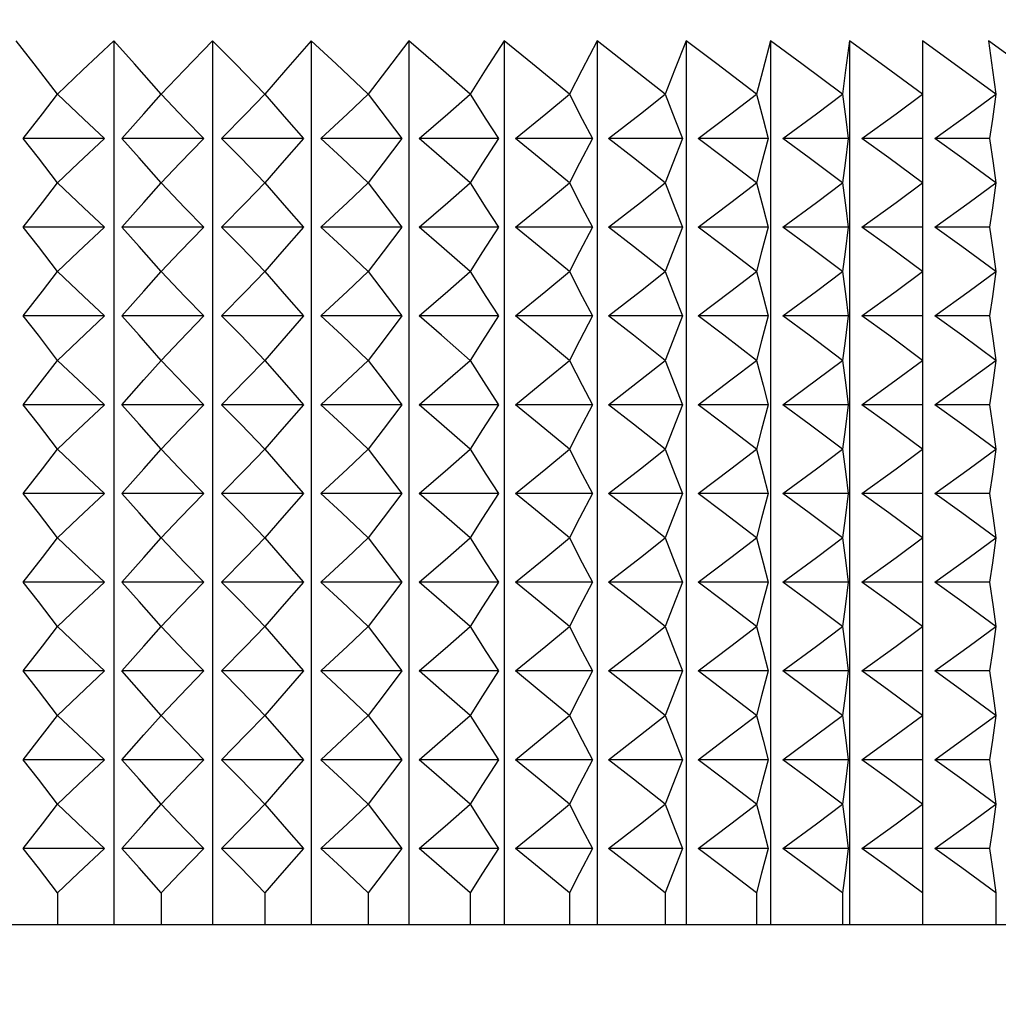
# Model space of a CAD drawing. Header units: millimetres. Extents: x 0 to 419, y 0 to 324.
# Tile 14 of 24: x 295 to 309, y 115 to 129. Entities that reach past the tile are written whole.
import ezdxf

# ---------------------------------------------------------------- set-up
doc = ezdxf.new("R2010")
doc.units = ezdxf.units.MM
doc.header["$LTSCALE"] = 1.5
doc.layers.add('DIMENSIONS', color=140, linetype='Continuous', lineweight=25)
doc.styles.add('SLDTEXTSTYLE2', font='TXT', dxfattribs={"width": 0.75})
doc.dimstyles.new('SLDDIMSTYLE0', dxfattribs={"dimtxt": 4.7625, "dimasz": 4.953, "dimexe": 0, "dimexo": 0.0625, "dimgap": 1.190625, "dimtad": 0, "dimtih": 1, "dimtoh": 1, "dimdec": 1, "dimrnd": 1e-09, "dimzin": 12, "dimdsep": 46, "dimtxsty": 'SLDTEXTSTYLE2', "dimsah": 1, "dimcen": 0.09, "dimadec": 0, "dimazin": 3, "dimtfac": 1, "dimtdec": 1, "dimtofl": 0, "dimtmove": 0, "dimatfit": 3, "dimfxl": 0, "dimfrac": 2, "dimtolj": 1, "dimtzin": 12, "dimarcsym": 0})

# ---------------------------------------------------------------- blocks, each defined once
blk = doc.blocks.new('_D_7')
at = {"layer": 'DIMENSIONS'}
for p, q in [((310.443, 140.058), (331.426, 140.058)), ((326.664, 140.058), (326.664, 118.332)), ((320.506, 109.732), (319.055, 109.732)), ((319.055, 109.732), (319.055, 102.171)), ((332.822, 109.732), (334.273, 109.732)), ((334.273, 109.732), (334.273, 102.171)), ((319.055, 102.171), (320.506, 102.171)), ((334.273, 102.171), (332.822, 102.171)), ((326.664, 79.479), (326.664, 101.204)), ((313.554, 79.479), (331.426, 79.479))]:
    blk.add_line(p, q, dxfattribs=at)
for points in [[(326.664, 140.058), (325.902, 135.105), (327.426, 135.105)], [(326.664, 79.479), (327.426, 84.432), (325.902, 84.432)]]:
    blk.add_solid(points, dxfattribs=at)
at = {"layer": 'DIMENSIONS', "char_height": 4.7625, "attachment_point": 1, "style": 'SLDTEXTSTYLE2'}
for s, insert in [('60.6', (320.506, 116.838)), ('2.39', (320.506, 108.31))]:
    blk.add_mtext(s, dxfattribs=dict(at, insert=insert))

msp = doc.modelspace()

# ---------------------------------------------------------------- linework, layer by layer
for p, q in [((296.07, 128.404), (296.07, 115.76)), ((297.482, 128.404), (297.482, 115.76)), ((298.893, 128.404), (298.893, 115.76)), ((300.29, 128.404), (300.29, 115.76)), ((301.658, 128.404), (301.658, 115.76)), ((302.986, 128.404), (302.986, 115.76)), ((304.26, 128.404), (304.26, 115.76)), ((305.468, 128.404), (305.468, 115.76)), ((306.599, 128.404), (306.599, 115.76)), ((295.933, 127.007), (294.771, 127.007)), ((297.357, 127.007), (296.185, 127.007)), ((298.781, 127.007), (297.61, 127.007)), ((300.191, 127.007), (299.032, 127.007)), ((301.575, 127.007), (300.439, 127.007)), ((302.918, 127.007), (301.816, 127.007)), ((304.209, 127.007), (303.151, 127.007)), ((305.434, 127.007), (304.431, 127.007)), ((306.582, 127.007), (305.643, 127.007)), ((307.642, 127.007), (306.777, 127.007)), ((308.605, 127.007), (307.821, 127.007)), ((295.933, 125.737), (294.771, 125.737)), ((297.357, 125.737), (296.185, 125.737)), ((298.781, 125.737), (297.61, 125.737)), ((300.191, 125.737), (299.032, 125.737)), ((301.575, 125.737), (300.439, 125.737)), ((302.918, 125.737), (301.816, 125.737)), ((304.209, 125.737), (303.151, 125.737)), ((305.434, 125.737), (304.431, 125.737)), ((306.582, 125.737), (305.643, 125.737)), ((307.642, 125.737), (306.777, 125.737)), ((308.605, 125.737), (307.821, 125.737)), ((295.933, 124.467), (294.771, 124.467)), ((297.357, 124.467), (296.185, 124.467)), ((298.781, 124.467), (297.61, 124.467)), ((300.191, 124.467), (299.032, 124.467)), ((301.575, 124.467), (300.439, 124.467)), ((302.918, 124.467), (301.816, 124.467)), ((304.209, 124.467), (303.151, 124.467)), ((305.434, 124.467), (304.431, 124.467)), ((306.582, 124.467), (305.643, 124.467)), ((307.642, 124.467), (306.777, 124.467)), ((308.605, 124.467), (307.821, 124.467)), ((295.933, 123.197), (294.771, 123.197)), ((297.357, 123.197), (296.185, 123.197)), ((298.781, 123.197), (297.61, 123.197)), ((300.191, 123.197), (299.032, 123.197)), ((301.575, 123.197), (300.439, 123.197)), ((302.918, 123.197), (301.816, 123.197)), ((304.209, 123.197), (303.151, 123.197)), ((305.434, 123.197), (304.431, 123.197)), ((306.582, 123.197), (305.643, 123.197)), ((307.642, 123.197), (306.777, 123.197)), ((308.605, 123.197), (307.821, 123.197)), ((295.933, 121.927), (294.771, 121.927)), ((297.357, 121.927), (296.185, 121.927)), ((298.781, 121.927), (297.61, 121.927)), ((300.191, 121.927), (299.032, 121.927)), ((301.575, 121.927), (300.439, 121.927)), ((302.918, 121.927), (301.816, 121.927)), ((304.209, 121.927), (303.151, 121.927)), ((305.434, 121.927), (304.431, 121.927)), ((306.582, 121.927), (305.643, 121.927)), ((307.642, 121.927), (306.777, 121.927)), ((308.605, 121.927), (307.821, 121.927)), ((295.933, 120.657), (294.771, 120.657)), ((297.357, 120.657), (296.185, 120.657)), ((298.781, 120.657), (297.61, 120.657)), ((300.191, 120.657), (299.032, 120.657)), ((301.575, 120.657), (300.439, 120.657)), ((302.918, 120.657), (301.816, 120.657)), ((304.209, 120.657), (303.151, 120.657)), ((305.434, 120.657), (304.431, 120.657)), ((306.582, 120.657), (305.643, 120.657)), ((307.642, 120.657), (306.777, 120.657)), ((308.605, 120.657), (307.821, 120.657)), ((295.933, 119.387), (294.771, 119.387)), ((297.357, 119.387), (296.185, 119.387)), ((298.781, 119.387), (297.61, 119.387)), ((300.191, 119.387), (299.032, 119.387)), ((301.575, 119.387), (300.439, 119.387)), ((302.918, 119.387), (301.816, 119.387)), ((304.209, 119.387), (303.151, 119.387)), ((305.434, 119.387), (304.431, 119.387)), ((306.582, 119.387), (305.643, 119.387)), ((307.642, 119.387), (306.777, 119.387)), ((308.605, 119.387), (307.821, 119.387)), ((295.933, 118.117), (294.771, 118.117)), ((297.357, 118.117), (296.185, 118.117)), ((298.781, 118.117), (297.61, 118.117)), ((300.191, 118.117), (299.032, 118.117)), ((301.575, 118.117), (300.439, 118.117)), ((302.918, 118.117), (301.816, 118.117)), ((304.209, 118.117), (303.151, 118.117)), ((305.434, 118.117), (304.431, 118.117)), ((306.582, 118.117), (305.643, 118.117)), ((307.642, 118.117), (306.777, 118.117)), ((308.605, 118.117), (307.821, 118.117)), ((295.933, 116.847), (294.771, 116.847)), ((297.357, 116.847), (296.185, 116.847)), ((298.781, 116.847), (297.61, 116.847)), ((300.191, 116.847), (299.032, 116.847)), ((301.575, 116.847), (300.439, 116.847)), ((302.918, 116.847), (301.816, 116.847)), ((304.209, 116.847), (303.151, 116.847)), ((305.434, 116.847), (304.431, 116.847)), ((306.582, 116.847), (305.643, 116.847)), ((307.642, 116.847), (306.777, 116.847)), ((308.605, 116.847), (307.821, 116.847)), ((295.263, 116.212), (295.263, 115.76)), ((296.745, 116.212), (296.745, 115.76)), ((298.232, 116.212), (298.232, 115.76)), ((299.711, 116.212), (299.711, 115.76)), ((301.168, 116.212), (301.168, 115.76)), ((302.589, 116.212), (302.589, 115.76)), ((303.96, 116.212), (303.96, 115.76)), ((305.268, 116.212), (305.268, 115.76)), ((306.501, 116.212), (306.501, 115.76)), ((307.646, 116.212), (307.646, 115.76)), ((308.694, 116.212), (308.694, 115.76)), ((293.801, 115.76), (295.263, 115.76)), ((295.263, 115.76), (296.745, 115.76)), ((296.745, 115.76), (298.232, 115.76)), ((298.232, 115.76), (299.711, 115.76)), ((299.711, 115.76), (301.168, 115.76)), ((301.168, 115.76), (302.589, 115.76)), ((302.589, 115.76), (303.96, 115.76)), ((303.96, 115.76), (305.268, 115.76)), ((305.268, 115.76), (306.501, 115.76)), ((306.501, 115.76), (307.646, 115.76)), ((307.646, 115.76), (308.694, 115.76)), ((308.694, 115.76), (309.633, 115.76))]:
    msp.add_line(p, q)
at = {"flags": 128}
for points in [[(295.263, 127.642), (294.928, 128.077), (294.67, 128.404)], [(296.07, 128.404), (295.622, 127.986), (295.263, 127.642)], [(296.745, 127.642), (296.363, 128.077), (296.07, 128.404)], [(297.482, 128.404), (297.073, 127.986), (296.745, 127.642)], [(298.232, 127.642), (297.808, 128.077), (297.482, 128.404)], [(298.893, 128.404), (298.526, 127.986), (298.232, 127.642)], [(299.711, 127.642), (299.249, 128.077), (298.893, 128.404)], [(300.29, 128.404), (299.969, 127.986), (299.711, 127.642)], [(301.168, 127.642), (300.672, 128.077), (300.29, 128.404)], [(301.658, 128.404), (301.386, 127.986), (301.168, 127.642)], [(302.589, 127.642), (302.063, 128.077), (301.658, 128.404)], [(302.986, 128.404), (302.766, 127.986), (302.589, 127.642)], [(303.96, 127.642), (303.409, 128.077), (302.986, 128.404)], [(304.26, 128.404), (304.093, 127.986), (303.96, 127.642)], [(305.268, 127.642), (304.698, 128.077), (304.26, 128.404)], [(305.468, 128.404), (305.357, 127.986), (305.268, 127.642)], [(306.501, 127.642), (305.917, 128.077), (305.468, 128.404)], [(306.599, 128.404), (306.544, 127.986), (306.501, 127.642)], [(307.646, 127.642), (307.054, 128.077), (306.599, 128.404)], [(308.694, 127.642), (308.099, 128.077), (307.642, 128.404)], [(307.642, 128.404), (307.644, 127.986), (307.646, 127.642)], [(309.633, 127.642), (309.042, 128.077), (308.587, 128.404)], [(308.587, 128.404), (308.646, 127.986), (308.694, 127.642)], [(294.771, 127.007), (295.047, 127.361), (295.263, 127.642)], [(295.263, 127.642), (295.637, 127.285), (295.933, 127.007)], [(296.185, 127.007), (296.499, 127.361), (296.745, 127.642)], [(296.745, 127.642), (297.086, 127.285), (297.357, 127.007)], [(297.61, 127.007), (297.959, 127.361), (298.232, 127.642)], [(298.232, 127.642), (298.538, 127.285), (298.781, 127.007)], [(299.032, 127.007), (299.414, 127.361), (299.711, 127.642)], [(299.711, 127.642), (299.979, 127.285), (300.191, 127.007)], [(300.439, 127.007), (300.849, 127.361), (301.168, 127.642)], [(301.168, 127.642), (301.395, 127.285), (301.575, 127.007)], [(301.816, 127.007), (302.25, 127.361), (302.589, 127.642)], [(302.589, 127.642), (302.773, 127.285), (302.918, 127.007)], [(303.151, 127.007), (303.605, 127.361), (303.96, 127.642)], [(303.96, 127.642), (304.099, 127.285), (304.209, 127.007)], [(304.431, 127.007), (304.901, 127.361), (305.268, 127.642)], [(305.268, 127.642), (305.361, 127.285), (305.434, 127.007)], [(305.643, 127.007), (306.125, 127.361), (306.501, 127.642)], [(306.501, 127.642), (306.546, 127.285), (306.582, 127.007)], [(306.777, 127.007), (307.265, 127.361), (307.646, 127.642)], [(307.646, 127.642), (307.644, 127.285), (307.642, 127.007)], [(307.821, 127.007), (308.311, 127.361), (308.694, 127.642)], [(308.694, 127.642), (308.644, 127.285), (308.605, 127.007)], [(295.263, 126.372), (294.988, 126.73), (294.771, 127.007)], [(295.933, 127.007), (295.557, 126.653), (295.263, 126.372)], [(296.745, 126.372), (296.432, 126.73), (296.185, 127.007)], [(297.357, 127.007), (297.013, 126.653), (296.745, 126.372)], [(298.232, 126.372), (297.885, 126.73), (297.61, 127.007)], [(298.781, 127.007), (298.473, 126.653), (298.232, 126.372)], [(299.711, 126.372), (299.332, 126.73), (299.032, 127.007)], [(300.191, 127.007), (299.922, 126.653), (299.711, 126.372)], [(301.168, 126.372), (300.761, 126.73), (300.439, 127.007)], [(301.575, 127.007), (301.347, 126.653), (301.168, 126.372)], [(302.589, 126.372), (302.158, 126.73), (301.816, 127.007)], [(302.918, 127.007), (302.733, 126.653), (302.589, 126.372)], [(303.96, 126.372), (303.508, 126.73), (303.151, 127.007)], [(304.209, 127.007), (304.069, 126.653), (303.96, 126.372)], [(305.268, 126.372), (304.801, 126.73), (304.431, 127.007)], [(305.434, 127.007), (305.341, 126.653), (305.268, 126.372)], [(306.501, 126.372), (306.022, 126.73), (305.643, 127.007)], [(306.582, 127.007), (306.536, 126.653), (306.501, 126.372)], [(307.646, 126.372), (307.161, 126.73), (306.777, 127.007)], [(307.642, 127.007), (307.645, 126.653), (307.646, 126.372)], [(308.694, 126.372), (308.206, 126.73), (307.821, 127.007)], [(308.605, 127.007), (308.655, 126.653), (308.694, 126.372)], [(294.771, 125.737), (295.047, 126.091), (295.263, 126.372)], [(295.263, 126.372), (295.637, 126.015), (295.933, 125.737)], [(296.185, 125.737), (296.499, 126.091), (296.745, 126.372)], [(296.745, 126.372), (297.086, 126.015), (297.357, 125.737)], [(297.61, 125.737), (297.959, 126.091), (298.232, 126.372)], [(298.232, 126.372), (298.538, 126.015), (298.781, 125.737)], [(299.032, 125.737), (299.414, 126.091), (299.711, 126.372)], [(299.711, 126.372), (299.979, 126.015), (300.191, 125.737)], [(300.439, 125.737), (300.849, 126.091), (301.168, 126.372)], [(301.168, 126.372), (301.395, 126.015), (301.575, 125.737)], [(301.816, 125.737), (302.25, 126.091), (302.589, 126.372)], [(302.589, 126.372), (302.773, 126.015), (302.918, 125.737)], [(303.151, 125.737), (303.605, 126.091), (303.96, 126.372)], [(303.96, 126.372), (304.099, 126.015), (304.209, 125.737)], [(304.431, 125.737), (304.901, 126.091), (305.268, 126.372)], [(305.268, 126.372), (305.361, 126.015), (305.434, 125.737)], [(305.643, 125.737), (306.125, 126.091), (306.501, 126.372)], [(306.501, 126.372), (306.546, 126.015), (306.582, 125.737)], [(306.777, 125.737), (307.265, 126.091), (307.646, 126.372)], [(307.646, 126.372), (307.644, 126.015), (307.642, 125.737)], [(307.821, 125.737), (308.311, 126.091), (308.694, 126.372)], [(308.694, 126.372), (308.644, 126.015), (308.605, 125.737)], [(295.263, 125.102), (294.988, 125.46), (294.771, 125.737)], [(295.933, 125.737), (295.557, 125.383), (295.263, 125.102)], [(296.745, 125.102), (296.432, 125.46), (296.185, 125.737)], [(297.357, 125.737), (297.013, 125.383), (296.745, 125.102)], [(298.232, 125.102), (297.885, 125.46), (297.61, 125.737)], [(298.781, 125.737), (298.473, 125.383), (298.232, 125.102)], [(299.711, 125.102), (299.332, 125.46), (299.032, 125.737)], [(300.191, 125.737), (299.922, 125.383), (299.711, 125.102)], [(301.168, 125.102), (300.761, 125.46), (300.439, 125.737)], [(301.575, 125.737), (301.347, 125.383), (301.168, 125.102)], [(302.589, 125.102), (302.158, 125.46), (301.816, 125.737)], [(302.918, 125.737), (302.733, 125.383), (302.589, 125.102)], [(303.96, 125.102), (303.508, 125.46), (303.151, 125.737)], [(304.209, 125.737), (304.069, 125.383), (303.96, 125.102)], [(305.268, 125.102), (304.801, 125.46), (304.431, 125.737)], [(305.434, 125.737), (305.341, 125.383), (305.268, 125.102)], [(306.501, 125.102), (306.022, 125.46), (305.643, 125.737)], [(306.582, 125.737), (306.536, 125.383), (306.501, 125.102)], [(307.646, 125.102), (307.161, 125.46), (306.777, 125.737)], [(307.642, 125.737), (307.645, 125.383), (307.646, 125.102)], [(308.694, 125.102), (308.206, 125.46), (307.821, 125.737)], [(308.605, 125.737), (308.655, 125.383), (308.694, 125.102)], [(294.771, 124.467), (295.047, 124.821), (295.263, 125.102)], [(295.263, 125.102), (295.637, 124.745), (295.933, 124.467)], [(296.185, 124.467), (296.499, 124.821), (296.745, 125.102)], [(296.745, 125.102), (297.086, 124.745), (297.357, 124.467)], [(297.61, 124.467), (297.959, 124.821), (298.232, 125.102)], [(298.232, 125.102), (298.538, 124.745), (298.781, 124.467)], [(299.032, 124.467), (299.414, 124.821), (299.711, 125.102)], [(299.711, 125.102), (299.979, 124.745), (300.191, 124.467)], [(300.439, 124.467), (300.849, 124.821), (301.168, 125.102)], [(301.168, 125.102), (301.395, 124.745), (301.575, 124.467)], [(301.816, 124.467), (302.25, 124.821), (302.589, 125.102)], [(302.589, 125.102), (302.773, 124.745), (302.918, 124.467)], [(303.151, 124.467), (303.605, 124.821), (303.96, 125.102)], [(303.96, 125.102), (304.099, 124.745), (304.209, 124.467)], [(304.431, 124.467), (304.901, 124.821), (305.268, 125.102)], [(305.268, 125.102), (305.361, 124.745), (305.434, 124.467)], [(305.643, 124.467), (306.125, 124.821), (306.501, 125.102)], [(306.501, 125.102), (306.546, 124.745), (306.582, 124.467)], [(306.777, 124.467), (307.265, 124.821), (307.646, 125.102)], [(307.646, 125.102), (307.644, 124.745), (307.642, 124.467)], [(307.821, 124.467), (308.311, 124.821), (308.694, 125.102)], [(308.694, 125.102), (308.644, 124.745), (308.605, 124.467)], [(295.263, 123.832), (294.988, 124.19), (294.771, 124.467)], [(295.933, 124.467), (295.557, 124.113), (295.263, 123.832)], [(296.745, 123.832), (296.432, 124.19), (296.185, 124.467)], [(297.357, 124.467), (297.013, 124.113), (296.745, 123.832)], [(298.232, 123.832), (297.885, 124.19), (297.61, 124.467)], [(298.781, 124.467), (298.473, 124.113), (298.232, 123.832)], [(299.711, 123.832), (299.332, 124.19), (299.032, 124.467)], [(300.191, 124.467), (299.922, 124.113), (299.711, 123.832)], [(301.168, 123.832), (300.761, 124.19), (300.439, 124.467)], [(301.575, 124.467), (301.347, 124.113), (301.168, 123.832)], [(302.589, 123.832), (302.158, 124.19), (301.816, 124.467)], [(302.918, 124.467), (302.733, 124.113), (302.589, 123.832)], [(303.96, 123.832), (303.508, 124.19), (303.151, 124.467)], [(304.209, 124.467), (304.069, 124.113), (303.96, 123.832)], [(305.268, 123.832), (304.801, 124.19), (304.431, 124.467)], [(305.434, 124.467), (305.341, 124.113), (305.268, 123.832)], [(306.501, 123.832), (306.022, 124.19), (305.643, 124.467)], [(306.582, 124.467), (306.536, 124.113), (306.501, 123.832)], [(307.646, 123.832), (307.161, 124.19), (306.777, 124.467)], [(307.642, 124.467), (307.645, 124.113), (307.646, 123.832)], [(308.694, 123.832), (308.206, 124.19), (307.821, 124.467)], [(308.605, 124.467), (308.655, 124.113), (308.694, 123.832)], [(294.771, 123.197), (295.047, 123.551), (295.263, 123.832)], [(295.263, 123.832), (295.637, 123.475), (295.933, 123.197)], [(296.185, 123.197), (296.499, 123.551), (296.745, 123.832)], [(296.745, 123.832), (297.086, 123.475), (297.357, 123.197)], [(297.61, 123.197), (297.959, 123.551), (298.232, 123.832)], [(298.232, 123.832), (298.538, 123.475), (298.781, 123.197)], [(299.032, 123.197), (299.414, 123.551), (299.711, 123.832)], [(299.711, 123.832), (299.979, 123.475), (300.191, 123.197)], [(300.439, 123.197), (300.849, 123.551), (301.168, 123.832)], [(301.168, 123.832), (301.395, 123.475), (301.575, 123.197)], [(301.816, 123.197), (302.25, 123.551), (302.589, 123.832)], [(302.589, 123.832), (302.773, 123.475), (302.918, 123.197)], [(303.151, 123.197), (303.605, 123.551), (303.96, 123.832)], [(303.96, 123.832), (304.099, 123.475), (304.209, 123.197)], [(304.431, 123.197), (304.901, 123.551), (305.268, 123.832)], [(305.268, 123.832), (305.361, 123.475), (305.434, 123.197)], [(305.643, 123.197), (306.125, 123.551), (306.501, 123.832)], [(306.501, 123.832), (306.546, 123.475), (306.582, 123.197)], [(306.777, 123.197), (307.265, 123.551), (307.646, 123.832)], [(307.646, 123.832), (307.644, 123.475), (307.642, 123.197)], [(307.821, 123.197), (308.311, 123.551), (308.694, 123.832)], [(308.694, 123.832), (308.644, 123.475), (308.605, 123.197)], [(295.263, 122.562), (294.988, 122.92), (294.771, 123.197)], [(295.933, 123.197), (295.557, 122.843), (295.263, 122.562)], [(296.745, 122.562), (296.432, 122.92), (296.185, 123.197)], [(297.357, 123.197), (297.013, 122.843), (296.745, 122.562)], [(298.232, 122.562), (297.885, 122.92), (297.61, 123.197)], [(298.781, 123.197), (298.473, 122.843), (298.232, 122.562)], [(299.711, 122.562), (299.332, 122.92), (299.032, 123.197)], [(300.191, 123.197), (299.922, 122.843), (299.711, 122.562)], [(301.168, 122.562), (300.761, 122.92), (300.439, 123.197)], [(301.575, 123.197), (301.347, 122.843), (301.168, 122.562)], [(302.589, 122.562), (302.158, 122.92), (301.816, 123.197)], [(302.918, 123.197), (302.733, 122.843), (302.589, 122.562)], [(303.96, 122.562), (303.508, 122.92), (303.151, 123.197)], [(304.209, 123.197), (304.069, 122.843), (303.96, 122.562)], [(305.268, 122.562), (304.801, 122.92), (304.431, 123.197)], [(305.434, 123.197), (305.341, 122.843), (305.268, 122.562)], [(306.501, 122.562), (306.022, 122.92), (305.643, 123.197)], [(306.582, 123.197), (306.536, 122.843), (306.501, 122.562)], [(307.646, 122.562), (307.161, 122.92), (306.777, 123.197)], [(307.642, 123.197), (307.645, 122.843), (307.646, 122.562)], [(308.694, 122.562), (308.206, 122.92), (307.821, 123.197)], [(308.605, 123.197), (308.655, 122.843), (308.694, 122.562)], [(294.771, 121.927), (295.047, 122.281), (295.263, 122.562)], [(295.263, 122.562), (295.637, 122.205), (295.933, 121.927)], [(296.185, 121.927), (296.499, 122.281), (296.745, 122.562)], [(296.745, 122.562), (297.086, 122.205), (297.357, 121.927)], [(297.61, 121.927), (297.959, 122.281), (298.232, 122.562)], [(298.232, 122.562), (298.538, 122.205), (298.781, 121.927)], [(299.032, 121.927), (299.414, 122.281), (299.711, 122.562)], [(299.711, 122.562), (299.979, 122.205), (300.191, 121.927)], [(300.439, 121.927), (300.849, 122.281), (301.168, 122.562)], [(301.168, 122.562), (301.395, 122.205), (301.575, 121.927)], [(301.816, 121.927), (302.25, 122.281), (302.589, 122.562)], [(302.589, 122.562), (302.773, 122.205), (302.918, 121.927)], [(303.151, 121.927), (303.605, 122.281), (303.96, 122.562)], [(303.96, 122.562), (304.099, 122.205), (304.209, 121.927)], [(304.431, 121.927), (304.901, 122.281), (305.268, 122.562)], [(305.268, 122.562), (305.361, 122.205), (305.434, 121.927)], [(305.643, 121.927), (306.125, 122.281), (306.501, 122.562)], [(306.501, 122.562), (306.546, 122.205), (306.582, 121.927)], [(306.777, 121.927), (307.265, 122.281), (307.646, 122.562)], [(307.646, 122.562), (307.644, 122.205), (307.642, 121.927)], [(307.821, 121.927), (308.311, 122.281), (308.694, 122.562)], [(308.694, 122.562), (308.644, 122.205), (308.605, 121.927)], [(295.263, 121.292), (294.988, 121.65), (294.771, 121.927)], [(295.933, 121.927), (295.557, 121.573), (295.263, 121.292)], [(296.745, 121.292), (296.432, 121.65), (296.185, 121.927)], [(297.357, 121.927), (297.013, 121.573), (296.745, 121.292)], [(298.232, 121.292), (297.885, 121.65), (297.61, 121.927)], [(298.781, 121.927), (298.473, 121.573), (298.232, 121.292)], [(299.711, 121.292), (299.332, 121.65), (299.032, 121.927)], [(300.191, 121.927), (299.922, 121.573), (299.711, 121.292)], [(301.168, 121.292), (300.761, 121.65), (300.439, 121.927)], [(301.575, 121.927), (301.347, 121.573), (301.168, 121.292)], [(302.589, 121.292), (302.158, 121.65), (301.816, 121.927)], [(302.918, 121.927), (302.733, 121.573), (302.589, 121.292)], [(303.96, 121.292), (303.508, 121.65), (303.151, 121.927)], [(304.209, 121.927), (304.069, 121.573), (303.96, 121.292)], [(305.268, 121.292), (304.801, 121.65), (304.431, 121.927)], [(305.434, 121.927), (305.341, 121.573), (305.268, 121.292)], [(306.501, 121.292), (306.022, 121.65), (305.643, 121.927)], [(306.582, 121.927), (306.536, 121.573), (306.501, 121.292)], [(307.646, 121.292), (307.161, 121.65), (306.777, 121.927)], [(307.642, 121.927), (307.645, 121.573), (307.646, 121.292)], [(308.694, 121.292), (308.206, 121.65), (307.821, 121.927)], [(308.605, 121.927), (308.655, 121.573), (308.694, 121.292)], [(294.771, 120.657), (295.047, 121.011), (295.263, 121.292)], [(295.263, 121.292), (295.637, 120.935), (295.933, 120.657)], [(296.185, 120.657), (296.499, 121.011), (296.745, 121.292)], [(296.745, 121.292), (297.086, 120.935), (297.357, 120.657)], [(297.61, 120.657), (297.959, 121.011), (298.232, 121.292)], [(298.232, 121.292), (298.538, 120.935), (298.781, 120.657)], [(299.032, 120.657), (299.414, 121.011), (299.711, 121.292)], [(299.711, 121.292), (299.979, 120.935), (300.191, 120.657)], [(300.439, 120.657), (300.849, 121.011), (301.168, 121.292)], [(301.168, 121.292), (301.395, 120.935), (301.575, 120.657)], [(301.816, 120.657), (302.25, 121.011), (302.589, 121.292)], [(302.589, 121.292), (302.773, 120.935), (302.918, 120.657)], [(303.151, 120.657), (303.605, 121.011), (303.96, 121.292)], [(303.96, 121.292), (304.099, 120.935), (304.209, 120.657)], [(304.431, 120.657), (304.901, 121.011), (305.268, 121.292)], [(305.268, 121.292), (305.361, 120.935), (305.434, 120.657)], [(305.643, 120.657), (306.125, 121.011), (306.501, 121.292)], [(306.501, 121.292), (306.546, 120.935), (306.582, 120.657)], [(306.777, 120.657), (307.265, 121.011), (307.646, 121.292)], [(307.646, 121.292), (307.644, 120.935), (307.642, 120.657)], [(307.821, 120.657), (308.311, 121.011), (308.694, 121.292)], [(308.694, 121.292), (308.644, 120.935), (308.605, 120.657)], [(295.263, 120.022), (294.988, 120.38), (294.771, 120.657)], [(295.933, 120.657), (295.557, 120.303), (295.263, 120.022)], [(296.745, 120.022), (296.432, 120.38), (296.185, 120.657)], [(297.357, 120.657), (297.013, 120.303), (296.745, 120.022)], [(298.232, 120.022), (297.885, 120.38), (297.61, 120.657)], [(298.781, 120.657), (298.473, 120.303), (298.232, 120.022)], [(299.711, 120.022), (299.332, 120.38), (299.032, 120.657)], [(300.191, 120.657), (299.922, 120.303), (299.711, 120.022)], [(301.168, 120.022), (300.761, 120.38), (300.439, 120.657)], [(301.575, 120.657), (301.347, 120.303), (301.168, 120.022)], [(302.589, 120.022), (302.158, 120.38), (301.816, 120.657)], [(302.918, 120.657), (302.733, 120.303), (302.589, 120.022)], [(303.96, 120.022), (303.508, 120.38), (303.151, 120.657)], [(304.209, 120.657), (304.069, 120.303), (303.96, 120.022)], [(305.268, 120.022), (304.801, 120.38), (304.431, 120.657)], [(305.434, 120.657), (305.341, 120.303), (305.268, 120.022)], [(306.501, 120.022), (306.022, 120.38), (305.643, 120.657)], [(306.582, 120.657), (306.536, 120.303), (306.501, 120.022)], [(307.646, 120.022), (307.161, 120.38), (306.777, 120.657)], [(307.642, 120.657), (307.645, 120.303), (307.646, 120.022)], [(308.694, 120.022), (308.206, 120.38), (307.821, 120.657)], [(308.605, 120.657), (308.655, 120.303), (308.694, 120.022)], [(294.771, 119.387), (295.047, 119.741), (295.263, 120.022)], [(295.263, 120.022), (295.637, 119.665), (295.933, 119.387)], [(296.185, 119.387), (296.499, 119.741), (296.745, 120.022)], [(296.745, 120.022), (297.086, 119.665), (297.357, 119.387)], [(297.61, 119.387), (297.959, 119.741), (298.232, 120.022)], [(298.232, 120.022), (298.538, 119.665), (298.781, 119.387)], [(299.032, 119.387), (299.414, 119.741), (299.711, 120.022)], [(299.711, 120.022), (299.979, 119.665), (300.191, 119.387)], [(300.439, 119.387), (300.849, 119.741), (301.168, 120.022)], [(301.168, 120.022), (301.395, 119.665), (301.575, 119.387)], [(301.816, 119.387), (302.25, 119.741), (302.589, 120.022)], [(302.589, 120.022), (302.773, 119.665), (302.918, 119.387)], [(303.151, 119.387), (303.605, 119.741), (303.96, 120.022)], [(303.96, 120.022), (304.099, 119.665), (304.209, 119.387)], [(304.431, 119.387), (304.901, 119.741), (305.268, 120.022)], [(305.268, 120.022), (305.361, 119.665), (305.434, 119.387)], [(305.643, 119.387), (306.125, 119.741), (306.501, 120.022)], [(306.501, 120.022), (306.546, 119.665), (306.582, 119.387)], [(306.777, 119.387), (307.265, 119.741), (307.646, 120.022)], [(307.646, 120.022), (307.644, 119.665), (307.642, 119.387)], [(307.821, 119.387), (308.311, 119.741), (308.694, 120.022)], [(308.694, 120.022), (308.644, 119.665), (308.605, 119.387)], [(295.263, 118.752), (294.988, 119.11), (294.771, 119.387)], [(295.933, 119.387), (295.557, 119.033), (295.263, 118.752)], [(296.745, 118.752), (296.432, 119.11), (296.185, 119.387)], [(297.357, 119.387), (297.013, 119.033), (296.745, 118.752)], [(298.232, 118.752), (297.885, 119.11), (297.61, 119.387)], [(298.781, 119.387), (298.473, 119.033), (298.232, 118.752)], [(299.711, 118.752), (299.332, 119.11), (299.032, 119.387)], [(300.191, 119.387), (299.922, 119.033), (299.711, 118.752)], [(301.168, 118.752), (300.761, 119.11), (300.439, 119.387)], [(301.575, 119.387), (301.347, 119.033), (301.168, 118.752)], [(302.589, 118.752), (302.158, 119.11), (301.816, 119.387)], [(302.918, 119.387), (302.733, 119.033), (302.589, 118.752)], [(303.96, 118.752), (303.508, 119.11), (303.151, 119.387)], [(304.209, 119.387), (304.069, 119.033), (303.96, 118.752)], [(305.268, 118.752), (304.801, 119.11), (304.431, 119.387)], [(305.434, 119.387), (305.341, 119.033), (305.268, 118.752)], [(306.501, 118.752), (306.022, 119.11), (305.643, 119.387)], [(306.582, 119.387), (306.536, 119.033), (306.501, 118.752)], [(307.646, 118.752), (307.161, 119.11), (306.777, 119.387)], [(307.642, 119.387), (307.645, 119.033), (307.646, 118.752)], [(308.694, 118.752), (308.206, 119.11), (307.821, 119.387)], [(308.605, 119.387), (308.655, 119.033), (308.694, 118.752)], [(294.771, 118.117), (295.047, 118.471), (295.263, 118.752)], [(295.263, 118.752), (295.637, 118.395), (295.933, 118.117)], [(296.185, 118.117), (296.499, 118.471), (296.745, 118.752)], [(296.745, 118.752), (297.086, 118.395), (297.357, 118.117)], [(297.61, 118.117), (297.959, 118.471), (298.232, 118.752)], [(298.232, 118.752), (298.538, 118.395), (298.781, 118.117)], [(299.032, 118.117), (299.414, 118.471), (299.711, 118.752)], [(299.711, 118.752), (299.979, 118.395), (300.191, 118.117)], [(300.439, 118.117), (300.849, 118.471), (301.168, 118.752)], [(301.168, 118.752), (301.395, 118.395), (301.575, 118.117)], [(301.816, 118.117), (302.25, 118.471), (302.589, 118.752)], [(302.589, 118.752), (302.773, 118.395), (302.918, 118.117)], [(303.151, 118.117), (303.605, 118.471), (303.96, 118.752)], [(303.96, 118.752), (304.099, 118.395), (304.209, 118.117)], [(304.431, 118.117), (304.901, 118.471), (305.268, 118.752)], [(305.268, 118.752), (305.361, 118.395), (305.434, 118.117)], [(305.643, 118.117), (306.125, 118.471), (306.501, 118.752)], [(306.501, 118.752), (306.546, 118.395), (306.582, 118.117)], [(306.777, 118.117), (307.265, 118.471), (307.646, 118.752)], [(307.646, 118.752), (307.644, 118.395), (307.642, 118.117)], [(307.821, 118.117), (308.311, 118.471), (308.694, 118.752)], [(308.694, 118.752), (308.644, 118.395), (308.605, 118.117)], [(295.263, 117.482), (294.988, 117.84), (294.771, 118.117)], [(295.933, 118.117), (295.557, 117.763), (295.263, 117.482)], [(296.745, 117.482), (296.432, 117.84), (296.185, 118.117)], [(297.357, 118.117), (297.013, 117.763), (296.745, 117.482)], [(298.232, 117.482), (297.885, 117.84), (297.61, 118.117)], [(298.781, 118.117), (298.473, 117.763), (298.232, 117.482)], [(299.711, 117.482), (299.332, 117.84), (299.032, 118.117)], [(300.191, 118.117), (299.922, 117.763), (299.711, 117.482)], [(301.168, 117.482), (300.761, 117.84), (300.439, 118.117)], [(301.575, 118.117), (301.347, 117.763), (301.168, 117.482)], [(302.589, 117.482), (302.158, 117.84), (301.816, 118.117)], [(302.918, 118.117), (302.733, 117.763), (302.589, 117.482)], [(303.96, 117.482), (303.508, 117.84), (303.151, 118.117)], [(304.209, 118.117), (304.069, 117.763), (303.96, 117.482)], [(305.268, 117.482), (304.801, 117.84), (304.431, 118.117)], [(305.434, 118.117), (305.341, 117.763), (305.268, 117.482)], [(306.501, 117.482), (306.022, 117.84), (305.643, 118.117)], [(306.582, 118.117), (306.536, 117.763), (306.501, 117.482)], [(307.646, 117.482), (307.161, 117.84), (306.777, 118.117)], [(307.642, 118.117), (307.645, 117.763), (307.646, 117.482)], [(308.694, 117.482), (308.206, 117.84), (307.821, 118.117)], [(308.605, 118.117), (308.655, 117.763), (308.694, 117.482)], [(294.771, 116.847), (295.047, 117.201), (295.263, 117.482)], [(295.263, 117.482), (295.637, 117.125), (295.933, 116.847)], [(296.185, 116.847), (296.499, 117.201), (296.745, 117.482)], [(296.745, 117.482), (297.086, 117.125), (297.357, 116.847)], [(297.61, 116.847), (297.959, 117.201), (298.232, 117.482)], [(298.232, 117.482), (298.538, 117.125), (298.781, 116.847)], [(299.032, 116.847), (299.414, 117.201), (299.711, 117.482)], [(299.711, 117.482), (299.979, 117.125), (300.191, 116.847)], [(300.439, 116.847), (300.849, 117.201), (301.168, 117.482)], [(301.168, 117.482), (301.395, 117.125), (301.575, 116.847)], [(301.816, 116.847), (302.25, 117.201), (302.589, 117.482)], [(302.589, 117.482), (302.773, 117.125), (302.918, 116.847)], [(303.151, 116.847), (303.605, 117.201), (303.96, 117.482)], [(303.96, 117.482), (304.099, 117.125), (304.209, 116.847)], [(304.431, 116.847), (304.901, 117.201), (305.268, 117.482)], [(305.268, 117.482), (305.361, 117.125), (305.434, 116.847)], [(305.643, 116.847), (306.125, 117.201), (306.501, 117.482)], [(306.501, 117.482), (306.546, 117.125), (306.582, 116.847)], [(306.777, 116.847), (307.265, 117.201), (307.646, 117.482)], [(307.646, 117.482), (307.644, 117.125), (307.642, 116.847)], [(307.821, 116.847), (308.311, 117.201), (308.694, 117.482)], [(308.694, 117.482), (308.644, 117.125), (308.605, 116.847)], [(295.263, 116.212), (294.988, 116.57), (294.771, 116.847)], [(295.933, 116.847), (295.557, 116.493), (295.263, 116.212)], [(296.745, 116.212), (296.432, 116.57), (296.185, 116.847)], [(297.357, 116.847), (297.013, 116.493), (296.745, 116.212)], [(298.232, 116.212), (297.885, 116.57), (297.61, 116.847)], [(298.781, 116.847), (298.473, 116.493), (298.232, 116.212)], [(299.711, 116.212), (299.332, 116.57), (299.032, 116.847)], [(300.191, 116.847), (299.922, 116.493), (299.711, 116.212)], [(301.168, 116.212), (300.761, 116.57), (300.439, 116.847)], [(301.575, 116.847), (301.347, 116.493), (301.168, 116.212)], [(302.589, 116.212), (302.158, 116.57), (301.816, 116.847)], [(302.918, 116.847), (302.733, 116.493), (302.589, 116.212)], [(303.96, 116.212), (303.508, 116.57), (303.151, 116.847)], [(304.209, 116.847), (304.069, 116.493), (303.96, 116.212)], [(305.268, 116.212), (304.801, 116.57), (304.431, 116.847)], [(305.434, 116.847), (305.341, 116.493), (305.268, 116.212)], [(306.501, 116.212), (306.022, 116.57), (305.643, 116.847)], [(306.582, 116.847), (306.536, 116.493), (306.501, 116.212)], [(307.646, 116.212), (307.161, 116.57), (306.777, 116.847)], [(307.642, 116.847), (307.645, 116.493), (307.646, 116.212)], [(308.694, 116.212), (308.206, 116.57), (307.821, 116.847)], [(308.605, 116.847), (308.655, 116.493), (308.694, 116.212)]]:
    msp.add_lwpolyline(points, dxfattribs=at)

# ---------------------------------------------------------------- dimensions: what is measured, and where the dimension line sits
at = {"layer": 'DIMENSIONS'}
dim = msp.add_linear_dim(base=(326.664, 79.479), p1=(308.538, 140.058), p2=(311.649, 79.479), angle=90, dimstyle='SLDDIMSTYLE0', dxfattribs=at)
dim.commit()
dim.dimension.update_dxf_attribs({"geometry": '_D_7', "text_midpoint": (326.664, 109.768), "dimtype": 160})

doc.saveas('drawing.dxf')
